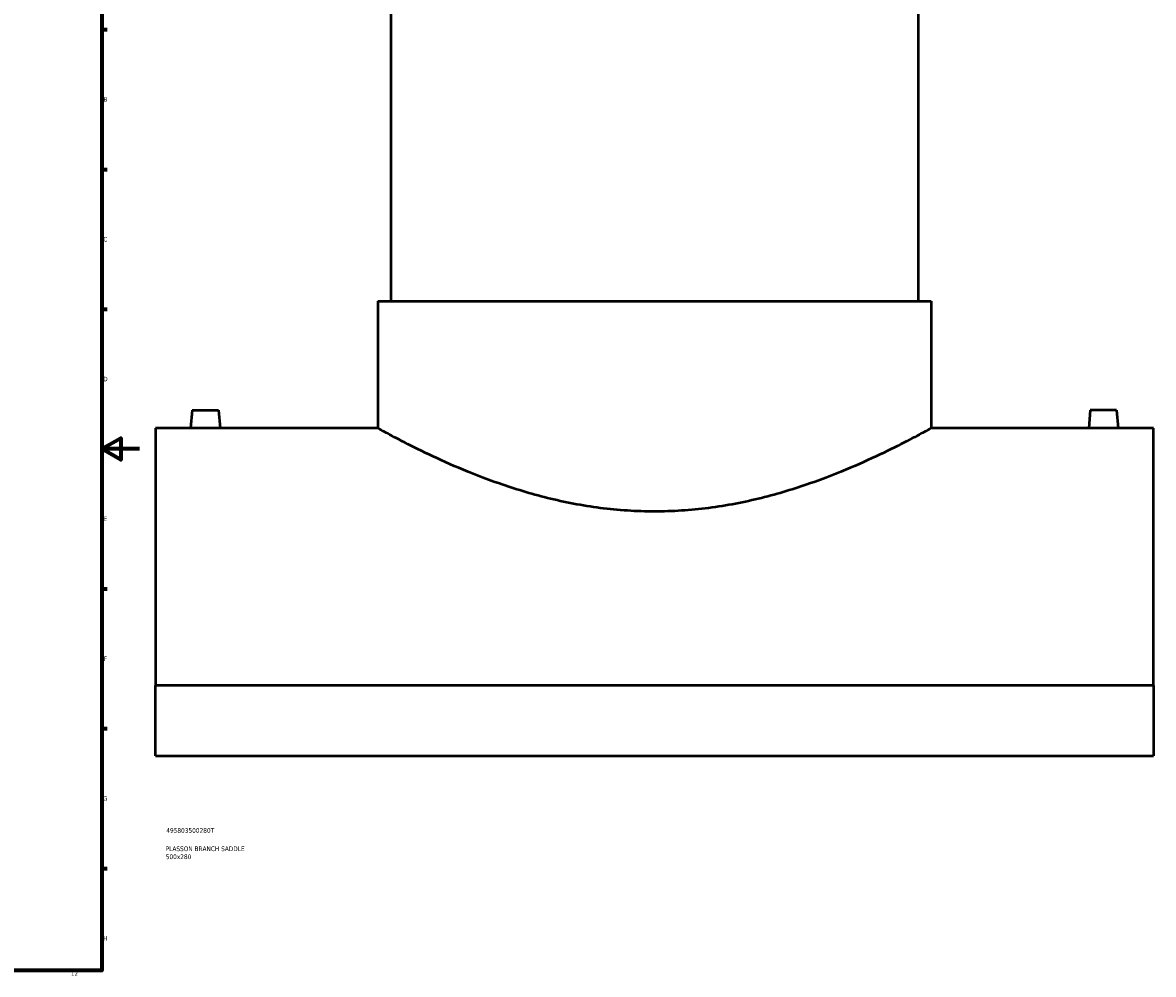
# Model space of a CAD drawing. Header units: millimetres. Extents: x -339 to 1545, y -390 to 1136.
# Tile 4 of 5: x 779 to 1379, y 18 to 523. Entities that reach past the tile are written whole.
import ezdxf

# ---------------------------------------------------------------- set-up
doc = ezdxf.new("R2010")
doc.units = ezdxf.units.MM
for name, color, linetype, lineweight in [('Border (ANSI)', 7, 'Continuous', 70), ('Title (ISO)', 7, 'Continuous', 50), ('Visible (ANSI)', 7, 'Continuous', 50)]:
    doc.layers.add(name, color=color, linetype=linetype, lineweight=lineweight)
doc.styles.add('Note Text (ANSI)', font='tahoma.ttf')
doc.styles.add('Note Text (ISO)', font='tahoma.ttf')

# ---------------------------------------------------------------- blocks, each defined once
blk = doc.blocks.new('Borders Default Border')
at = {"layer": 'Border (ANSI)'}
for p, q in [((821, 519.75), (823.8, 519.75)), ((821, 445.5), (823.8, 445.5)), ((821, 371.25), (823.8, 371.25)), ((821, 222.75), (823.8, 222.75)), ((821, 148.5), (823.8, 148.5)), ((821, 74.25), (823.8, 74.25))]:
    blk.add_line(p, q, dxfattribs=at)
at = {"layer": 'Border (ANSI)', "flags": 128}
for points in [[(20, 20), (20, 574), (821, 574), (821, 20), (20, 20)], [(841, 297), (821, 297), (831, 302.77), (831, 291.23), (821, 297)]]:
    blk.add_lwpolyline(points, dxfattribs=at)
at = {"layer": 'Border (ANSI)', "color": 5, "true_color": 0x0000ff, "char_height": 2.4, "attachment_point": 7, "style": 'Note Text (ANSI)'}
for s, insert in [('B', (821.87, 481.43)), ('C', (821.71, 407.13)), ('D', (821.72, 332.93)), ('E', (821.91, 258.68)), ('F', (821.98, 184.43)), ('G', (821.6, 110.13)), ('H', (821.73, 35.93)), ('12', (804.52, 17.2))]:
    blk.add_mtext(s, dxfattribs=dict(at, insert=insert))
blk = doc.blocks.new('Title Blocks ISO')
at = {"layer": 'Title (ISO)', "color": 232, "true_color": 0xca0064, "style": 'Note Text (ISO)'}
for tag, p in [('PART_NUMBER_001', (34.16, 73.13)), ('DESCRIPTION_001', (33.84, 63.4)), ('DESCRIPTION_002', (33.88, 59.17))]:
    blk.add_attdef(tag, p, '', height=2.5, dxfattribs=at)

msp = doc.modelspace()

# ---------------------------------------------------------------- linework, layer by layer
at = {"layer": 'Visible (ANSI)'}
for p, q in [((974.46, 530.57), (974.46, 375.57)), ((1254.46, 530.57), (1254.46, 375.57)), ((967.46, 375.57), (1261.46, 375.57)), ((967.46, 375.57), (967.46, 308.07)), ((1261.46, 375.57), (1261.46, 308.07)), ((868.96, 317.67), (868.12, 308.07)), ((868.96, 317.67), (882.96, 317.67)), ((882.96, 317.67), (883.8, 308.07)), ((1345.96, 317.67), (1345.12, 308.07)), ((1359.96, 317.67), (1345.96, 317.67)), ((1359.96, 317.67), (1360.8, 308.07)), ((849.46, 308.07), (849.46, 171.3)), ((868.12, 308.07), (849.46, 308.07)), ((967.46, 308.07), (883.8, 308.07)), ((1345.12, 308.07), (1261.46, 308.07)), ((1379.46, 308.07), (1360.8, 308.07)), ((1379.46, 171.3), (1379.46, 308.07)), ((1379.46, 171.3), (849.46, 171.3)), ((849.46, 133.96), (849.46, 171.3)), ((1379.46, 171.3), (1379.46, 133.96)), ((849.46, 133.96), (1379.46, 133.96))]:
    msp.add_line(p, q, dxfattribs=at)
for points, knots in [([(875.96, 307.96), (874.98, 307.96), (873.93, 307.96), (872, 307.98), (871.11, 308), (869.72, 308.03), (869.12, 308.04), (868.32, 308.07), (868.12, 308.07), (868.12, 308.07)], [0, 0, 0, 0, 0.295571, 0.295571, 0.591142, 0.591142, 0.886626, 0.886626, 1.18211, 1.18211, 1.18211, 1.18211]), ([(883.8, 308.07), (883.8, 308.07), (883.61, 308.07), (882.81, 308.04), (882.21, 308.03), (880.81, 308), (879.93, 307.98), (878, 307.96), (876.95, 307.96), (875.96, 307.96)], [3.546331, 3.546331, 3.546331, 3.546331, 3.841815, 3.841815, 4.1373, 4.1373, 4.432871, 4.432871, 4.728442, 4.728442, 4.728442, 4.728442]), ([(1114.46, 263.76), (1109.72, 263.76), (1104.92, 263.92), (1095.29, 264.54), (1090.47, 265.01), (1076.09, 266.86), (1066.64, 268.7), (1048.62, 273.17), (1040.04, 275.81), (1024.2, 281.32), (1016.94, 284.19), (1004.12, 289.64), (998.08, 292.41), (987.36, 297.57), (982.68, 299.96), (975.11, 303.91), (972.21, 305.47), (968.39, 307.56), (967.46, 308.07), (967.46, 308.07)], [0, 0, 0, 0, 1.423233, 1.423233, 2.846466, 2.846466, 5.692931, 5.692931, 8.539397, 8.539397, 11.385863, 11.385863, 14.219973, 14.219973, 17.054083, 17.054083, 19.888192, 19.888192, 22.722302, 22.722302, 22.722302, 22.722302]), ([(1261.46, 308.07), (1261.46, 308.07), (1260.54, 307.56), (1256.71, 305.47), (1253.82, 303.91), (1246.25, 299.96), (1241.57, 297.57), (1230.85, 292.41), (1224.81, 289.64), (1211.98, 284.19), (1204.73, 281.32), (1188.89, 275.81), (1180.31, 273.17), (1162.29, 268.7), (1152.84, 266.86), (1138.46, 265.01), (1133.64, 264.54), (1124.01, 263.92), (1119.21, 263.76), (1114.46, 263.76)], [68.166907, 68.166907, 68.166907, 68.166907, 71.001017, 71.001017, 73.835127, 73.835127, 76.669237, 76.669237, 79.503347, 79.503347, 82.349812, 82.349812, 85.196278, 85.196278, 88.042744, 88.042744, 89.465977, 89.465977, 90.889209, 90.889209, 90.889209, 90.889209]), ([(1352.96, 307.96), (1351.98, 307.96), (1350.93, 307.96), (1349, 307.98), (1348.11, 308), (1346.72, 308.03), (1346.12, 308.04), (1345.32, 308.07), (1345.12, 308.07), (1345.12, 308.07)], [2.364221, 2.364221, 2.364221, 2.364221, 2.659792, 2.659792, 2.955363, 2.955363, 3.250847, 3.250847, 3.546331, 3.546331, 3.546331, 3.546331]), ([(1360.8, 308.07), (1360.8, 308.07), (1360.61, 308.07), (1359.81, 308.04), (1359.21, 308.03), (1357.81, 308), (1356.93, 307.98), (1355, 307.96), (1353.95, 307.96), (1352.96, 307.96)], [5.910552, 5.910552, 5.910552, 5.910552, 6.206036, 6.206036, 6.50152, 6.50152, 6.797092, 6.797092, 7.092663, 7.092663, 7.092663, 7.092663])]:
    msp.add_open_spline(points, degree=3, knots=knots, dxfattribs=at)

# ---------------------------------------------------------------- block references
msp.add_blockref('Borders Default Border', (0, 0))
msp.add_blockref('Title Blocks ISO', (821, 20)).add_auto_attribs({'PART_NUMBER_001': '495803500280T', 'DESCRIPTION_001': 'PLASSON BRANCH SADDLE', 'DESCRIPTION_002': '500x280'})

doc.saveas('drawing.dxf')
